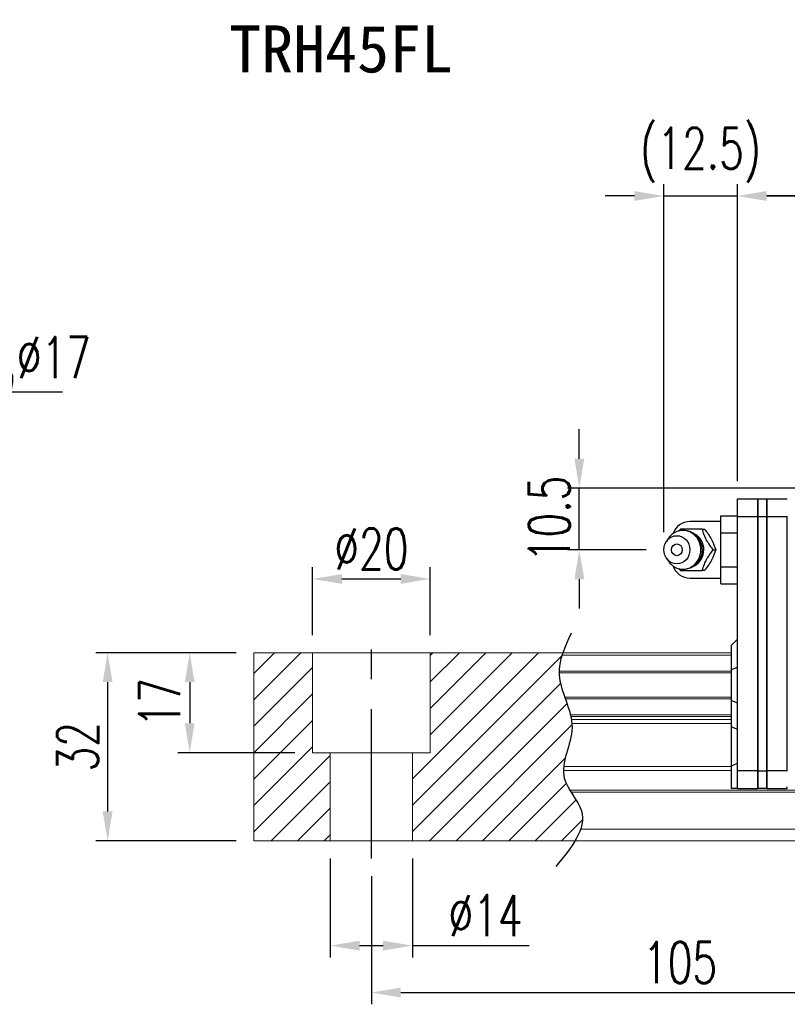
# Model space of a CAD drawing. Header units: millimetres. Extents: x 1334 to 1860, y 187 to 354.
# Tile 2 of 50: x 1541 to 1672, y 187 to 354. Entities that reach past the tile are written whole.
import ezdxf
from ezdxf import colors
from ezdxf.entities.mleader import LeaderData, LeaderLine
from ezdxf.enums import TextEntityAlignment as Align
from ezdxf.math import Vec2, Vec3

# ---------------------------------------------------------------- set-up
doc = ezdxf.new("R2010")
doc.units = ezdxf.units.MM
doc.header["$LTSCALE"] = 2
doc.header["$PDSIZE"] = -1
doc.linetypes.add('CENTER', pattern=[10.16, 6.35, -1.27, 1.27, -1.27])
for name, color, linetype in [('2', 7, 'Continuous'), ('CHA', 2, 'Continuous'), ('CL', 1, 'CENTER'), ('DIM', 4, 'Continuous'), ('OUT', 3, 'Continuous')]:
    doc.layers.add(name, color=color, linetype=linetype)
doc.styles.add('DIM-7', font='SIMPLEX.shx', dxfattribs={"width": 0.7, "bigfont": 'chineset.shx'})
doc.styles.add('T', font='kaiu.ttf')
doc.dimstyles.new('CNS', dxfattribs={"dimtxt": 3.5, "dimasz": 2.5, "dimexe": 1, "dimexo": 1.5, "dimgap": 0.09, "dimtad": 0, "dimdsep": 46, "dimtxsty": 'DIM-7', "dimcen": 0.09, "dimclrd": 1, "dimclre": 1, "dimclrt": 4, "dimadec": 0, "dimazin": 0, "dimtfac": 1, "dimtix": 1, "dimtmove": 2, "dimatfit": 3, "dimfxl": 1, "dimtvp": 0.971429, "dimtolj": 1, "dimarcsym": 0})

# ---------------------------------------------------------------- blocks, each defined once
blk = doc.blocks.new('*D5')
at = {"color": 7, "lineweight": -2}
for p, q in [((1600.79, 208.64), (1600.79, 186.85)), ((1705.79, 208.64), (1705.79, 186.85)), ((1605.79, 188.85), (1700.79, 188.85))]:
    blk.add_line(p, q, dxfattribs=at)
at = {"color": 7}
for points in [[(1605.79, 189.68), (1605.79, 188.02), (1600.79, 188.85)], [(1700.79, 189.68), (1700.79, 188.02), (1705.79, 188.85)]]:
    blk.add_solid(points, dxfattribs=at)
at = {"layer": 'DEFPOINTS', "color": 0}
for p in [(1600.79, 211.64), (1705.79, 211.64), (1705.79, 188.85)]:
    blk.add_point(p, dxfattribs=at)
at = {"color": 7, "insert": (1653.29, 193.95), "char_height": 7, "attachment_point": 5, "style": 'DIM-7'}
blk.add_mtext('\\A1;105', dxfattribs=at)
blk = doc.blocks.new('*D12')
at = {"color": 7, "lineweight": -2}
for p, q in [((1590.79, 249.64), (1590.79, 261.19)), ((1610.79, 249.64), (1610.79, 261.19)), ((1595.79, 259.19), (1605.79, 259.19))]:
    blk.add_line(p, q, dxfattribs=at)
at = {"color": 7}
for points in [[(1595.79, 260.02), (1595.79, 258.36), (1590.79, 259.19)], [(1605.79, 260.02), (1605.79, 258.36), (1610.79, 259.19)]]:
    blk.add_solid(points, dxfattribs=at)
at = {"layer": 'DEFPOINTS', "color": 0}
for p in [(1610.79, 259.19), (1590.79, 246.64), (1610.79, 246.64)]:
    blk.add_point(p, dxfattribs=at)
at = {"color": 7, "insert": (1600.79, 264.29), "char_height": 7, "attachment_point": 5, "style": 'DIM-7'}
blk.add_mtext('\\A1;%%C20', dxfattribs=at)
blk = doc.blocks.new('*D13')
at = {"color": 7, "lineweight": -2}
for p, q in [((1577.79, 246.64), (1567.89, 246.64)), ((1569.89, 241.64), (1569.89, 234.64)), ((1587.79, 229.64), (1567.89, 229.64))]:
    blk.add_line(p, q, dxfattribs=at)
at = {"color": 7}
for points in [[(1569.06, 241.64), (1570.72, 241.64), (1569.89, 246.64)], [(1569.06, 234.64), (1570.72, 234.64), (1569.89, 229.64)]]:
    blk.add_solid(points, dxfattribs=at)
at = {"layer": 'DEFPOINTS', "color": 0}
for p in [(1580.79, 246.64), (1569.89, 229.64), (1590.79, 229.64)]:
    blk.add_point(p, dxfattribs=at)
at = {"color": 7, "insert": (1564.79, 238.14), "char_height": 7, "attachment_point": 5, "rotation": 90, "style": 'DIM-7'}
blk.add_mtext('\\A1;17', dxfattribs=at)
blk = doc.blocks.new('*D14')
at = {"color": 7, "lineweight": -2}
for p, q in [((1577.79, 246.64), (1553.93, 246.64)), ((1555.93, 241.64), (1555.93, 219.64)), ((1577.79, 214.64), (1553.93, 214.64))]:
    blk.add_line(p, q, dxfattribs=at)
at = {"color": 7}
for points in [[(1555.1, 241.64), (1556.76, 241.64), (1555.93, 246.64)], [(1555.1, 219.64), (1556.76, 219.64), (1555.93, 214.64)]]:
    blk.add_solid(points, dxfattribs=at)
at = {"layer": 'DEFPOINTS', "color": 0}
for p in [(1580.79, 246.64), (1555.93, 214.64), (1580.79, 214.64)]:
    blk.add_point(p, dxfattribs=at)
at = {"color": 7, "insert": (1550.83, 230.64), "char_height": 7, "attachment_point": 5, "rotation": 90, "style": 'DIM-7'}
blk.add_mtext('\\A1;32', dxfattribs=at)
blk = doc.blocks.new('*D4')
at = {"layer": 'DEFPOINTS', "color": 0}
for p in [(1663.04, 324.31), (1663.04, 272.79), (1824.54, 272.79)]:
    blk.add_point(p, dxfattribs=at)
at = {"layer": 'DIM', "color": 7, "lineweight": -2}
for p, q in [((1663.04, 275.79), (1663.04, 326.31)), ((1824.54, 275.79), (1824.54, 326.31)), ((1819.54, 324.31), (1668.04, 324.31))]:
    blk.add_line(p, q, dxfattribs=at)
at = {"layer": 'DIM', "color": 7}
for points in [[(1668.04, 325.15), (1668.04, 323.48), (1663.04, 324.31)], [(1819.54, 325.15), (1819.54, 323.48), (1824.54, 324.31)]]:
    blk.add_solid(points, dxfattribs=at)
at = {"layer": 'DIM', "color": 7, "insert": (1743.79, 329.41), "char_height": 7, "attachment_point": 5, "style": 'DIM-7'}
blk.add_mtext('\\A1;161.5', dxfattribs=at)
blk = doc.blocks.new('*D26')
at = {"layer": 'DEFPOINTS', "color": 0}
for p in [(1636.16, 274.64), (1690.79, 274.64), (1650.54, 264.14)]:
    blk.add_point(p, dxfattribs=at)
at = {"layer": 'DIM', "color": 7, "lineweight": -2}
for p, q in [((1636.16, 279.64), (1636.16, 284.64)), ((1687.79, 274.64), (1634.16, 274.64)), ((1636.16, 264.14), (1636.16, 274.64)), ((1647.54, 264.14), (1634.16, 264.14)), ((1636.16, 259.14), (1636.16, 254.14))]:
    blk.add_line(p, q, dxfattribs=at)
at = {"layer": 'DIM', "color": 7}
for points in [[(1635.33, 279.64), (1637, 279.64), (1636.16, 274.64)], [(1635.33, 259.14), (1637, 259.14), (1636.16, 264.14)]]:
    blk.add_solid(points, dxfattribs=at)
at = {"layer": 'DIM', "color": 7, "insert": (1631.06, 269.39), "char_height": 7, "attachment_point": 5, "rotation": 90, "style": 'DIM-7'}
blk.add_mtext('\\A1;10.5', dxfattribs=at)
blk = doc.blocks.new('*D27')
at = {"layer": 'DEFPOINTS', "color": 0}
for p in [(1663.04, 324.31), (1663.04, 272.79), (1650.54, 264.14)]:
    blk.add_point(p, dxfattribs=at)
at = {"layer": 'DIM', "color": 7, "lineweight": -2}
for p, q in [((1650.54, 267.14), (1650.54, 326.31)), ((1663.04, 275.79), (1663.04, 326.31)), ((1645.54, 324.31), (1640.54, 324.31)), ((1650.54, 324.31), (1663.04, 324.31)), ((1668.04, 324.31), (1673.04, 324.31))]:
    blk.add_line(p, q, dxfattribs=at)
at = {"layer": 'DIM', "color": 7}
for points in [[(1645.54, 325.15), (1645.54, 323.48), (1650.54, 324.31)], [(1668.04, 325.15), (1668.04, 323.48), (1663.04, 324.31)]]:
    blk.add_solid(points, dxfattribs=at)
at = {"layer": 'DIM', "color": 7, "insert": (1656.79, 331.25), "char_height": 7, "attachment_point": 5, "style": 'DIM-7'}
blk.add_mtext('\\A1;(12.5)', dxfattribs=at)
blk = doc.blocks.new('*D29')
at = {"color": 7, "lineweight": -2}
for p, q in [((1593.79, 211.64), (1593.79, 194.83)), ((1607.79, 211.64), (1607.79, 194.83)), ((1598.79, 196.83), (1602.79, 196.83)), ((1607.79, 196.83), (1627.65, 196.83))]:
    blk.add_line(p, q, dxfattribs=at)
at = {"color": 7}
for points in [[(1598.79, 197.66), (1598.79, 195.99), (1593.79, 196.83)], [(1602.79, 197.66), (1602.79, 195.99), (1607.79, 196.83)]]:
    blk.add_solid(points, dxfattribs=at)
at = {"layer": 'DEFPOINTS', "color": 0}
for p in [(1593.79, 214.64), (1607.79, 214.64), (1607.79, 196.83)]:
    blk.add_point(p, dxfattribs=at)
at = {"color": 7, "insert": (1620.22, 201.93), "char_height": 7, "attachment_point": 5, "style": 'DIM-7'}
blk.add_mtext('\\A1;%%C14', dxfattribs=at)

msp = doc.modelspace()

# ---------------------------------------------------------------- hatches: boundary and pattern name
at = {"layer": 'DIM'}
h = msp.add_hatch(dxfattribs=at)
h.set_pattern_fill('ANSI31', color=0, style=0)
h.set_pattern_definition([(45, (1276.839, 73.8588), (-2.245064, 2.245064), [])])
edge = h.paths.add_edge_path()
edge.add_spline(control_points=[(1633.689, 239.071), (1633.224, 240.372), (1632.763, 241.748), (1632.719, 243.126), (1632.718, 243.211)], knot_values=[7.0410379, 7.0410379, 7.0410379, 7.0410379, 11.0834181, 11.3490412, 11.3490412, 11.3490412, 11.3490412], degree=3, periodic=0)
edge.add_spline(control_points=[(1632.718, 243.211), (1632.717, 243.309), (1632.717, 243.407), (1632.72, 243.504)], knot_values=[6.7346274, 6.7346274, 6.7346274, 6.7346274, 7.0410379, 7.0410379, 7.0410379, 7.0410379], degree=3, periodic=0)
edge.add_spline(control_points=[(1632.72, 243.504), (1632.745, 244.408), (1632.935, 245.312), (1633.221, 246.216)], knot_values=[3.908874, 3.908874, 3.908874, 3.908874, 6.7346274, 6.7346274, 6.7346274, 6.7346274], degree=3, periodic=0)
edge.add_spline(control_points=[(1633.221, 246.216), (1633.266, 246.358), (1633.313, 246.499), (1633.362, 246.641)], knot_values=[3.466366, 3.466366, 3.466366, 3.466366, 3.908874, 3.908874, 3.908874, 3.908874], degree=3, periodic=0)
edge.add_line((1633.359, 246.641), (1610.787, 246.641))
edge.add_line((1610.787, 246.641), (1610.787, 229.641))
edge.add_line((1610.787, 229.641), (1607.787, 229.641))
edge.add_line((1607.787, 229.641), (1607.787, 214.641))
edge.add_line((1607.787, 214.641), (1635.43, 214.641))
edge.add_spline(control_points=[(1635.43, 214.641), (1635.834, 215.311), (1636.165, 215.978), (1636.391, 216.641)], knot_values=[35.0876755, 35.0876755, 35.0876755, 35.0876755, 37.2888756, 37.2888756, 37.2888756, 37.2888756], degree=3, periodic=0)
edge.add_spline(control_points=[(1636.391, 216.641), (1636.749, 217.694), (1636.931, 219.818), (1635.431, 221.866), (1634.75, 222.934)], knot_values=[27.949439, 27.949439, 27.949439, 27.949439, 31.4503537, 35.0876755, 35.0876755, 35.0876755, 35.0876755], degree=3, periodic=0)
edge.add_spline(control_points=[(1634.75, 222.934), (1634.675, 223.051), (1634.601, 223.169), (1634.529, 223.287)], knot_values=[27.5490533, 27.5490533, 27.5490533, 27.5490533, 27.949439, 27.949439, 27.949439, 27.949439], degree=3, periodic=0)
edge.add_spline(control_points=[(1634.529, 223.287), (1634.127, 223.945), (1633.564, 225.025), (1633.451, 226.159), (1633.455, 226.598)], knot_values=[23.9494384, 23.9494384, 23.9494384, 23.9494384, 26.1777675, 27.5490533, 27.5490533, 27.5490533, 27.5490533], degree=3, periodic=0)
edge.add_spline(control_points=[(1633.455, 226.598), (1633.458, 226.832), (1633.474, 227.068), (1633.501, 227.305)], knot_values=[23.2175338, 23.2175338, 23.2175338, 23.2175338, 23.9494384, 23.9494384, 23.9494384, 23.9494384], degree=3, periodic=0)
edge.add_spline(control_points=[(1633.501, 227.305), (1633.744, 229.446), (1634.989, 231.941), (1634.914, 234.357), (1634.897, 234.579)], knot_values=[15.9420699, 15.9420699, 15.9420699, 15.9420699, 22.5462419, 23.2175338, 23.2175338, 23.2175338, 23.2175338], degree=3, periodic=0)
edge.add_spline(control_points=[(1634.897, 234.579), (1634.88, 234.816), (1634.851, 235.051), (1634.813, 235.286)], knot_values=[15.228195, 15.228195, 15.228195, 15.228195, 15.9420699, 15.9420699, 15.9420699, 15.9420699], degree=3, periodic=0)
edge.add_spline(control_points=[(1634.813, 235.286), (1634.786, 235.454), (1634.755, 235.621), (1634.72, 235.787)], knot_values=[14.7203513, 14.7203513, 14.7203513, 14.7203513, 15.228195, 15.228195, 15.228195, 15.228195], degree=3, periodic=0)
edge.add_spline(control_points=[(1634.72, 235.787), (1634.7, 235.88), (1634.679, 235.973), (1634.657, 236.065)], knot_values=[14.4372251, 14.4372251, 14.4372251, 14.4372251, 14.7203513, 14.7203513, 14.7203513, 14.7203513], degree=3, periodic=0)
edge.add_spline(control_points=[(1634.657, 236.065), (1634.44, 236.977), (1634.115, 237.879), (1633.794, 238.777)], knot_values=[11.6531458, 11.6531458, 11.6531458, 11.6531458, 14.4372251, 14.4372251, 14.4372251, 14.4372251], degree=3, periodic=0)
edge.add_spline(control_points=[(1633.794, 238.777), (1633.759, 238.875), (1633.724, 238.973), (1633.689, 239.071)], knot_values=[11.3490412, 11.3490412, 11.3490412, 11.3490412, 11.6531458, 11.6531458, 11.6531458, 11.6531458], degree=3, periodic=0)
edge.add_line((1633.688, 239.071), (1633.689, 239.071))
h.paths.add_polyline_path([(1590.787, 246.641), (1580.787, 246.641), (1580.787, 214.641), (1593.787, 214.641), (1593.787, 229.641), (1590.787, 229.641)])

# ---------------------------------------------------------------- linework, layer by layer
at = {"layer": '2', "color": 0, "linetype": 'Continuous'}
for p, q in [((1663.037, 272.791), (1666.537, 272.791)), ((1663.037, 269.791), (1663.037, 272.791)), ((1666.537, 272.791), (1666.537, 269.791)), ((1666.537, 272.791), (1668.037, 272.791)), ((1666.537, 269.791), (1666.537, 272.791)), ((1668.037, 272.791), (1668.037, 269.791)), ((1668.037, 272.791), (1671.537, 272.791)), ((1668.037, 269.791), (1668.037, 272.791)), ((1660.237, 269.914), (1663.037, 269.914)), ((1660.237, 267.027), (1660.237, 269.914)), ((1663.037, 226.541), (1663.037, 269.791)), ((1663.037, 269.791), (1666.537, 269.791)), ((1666.537, 269.791), (1666.537, 226.541)), ((1666.537, 269.791), (1668.037, 269.791)), ((1666.537, 226.541), (1666.537, 269.791)), ((1668.037, 269.791), (1668.037, 226.541)), ((1668.037, 226.541), (1668.037, 269.791)), ((1668.037, 269.791), (1671.537, 269.791)), ((1671.537, 269.791), (1671.537, 269.841)), ((1671.537, 226.541), (1671.537, 269.791)), ((1660.237, 268.941), (1654.954, 268.941)), ((1660.237, 267.027), (1663.037, 267.027)), ((1660.237, 261.254), (1660.237, 267.027)), ((1651.334, 266.1), (1650.97, 265.565)), ((1650.97, 262.716), (1651.334, 262.182)), ((1660.237, 258.367), (1660.237, 261.254)), ((1660.237, 261.254), (1663.037, 261.254)), ((1654.954, 259.341), (1660.237, 259.341)), ((1660.237, 258.367), (1663.037, 258.367)), ((1662.037, 247.941), (1663.037, 248.941)), ((1662.037, 243.793), (1662.037, 247.941)), ((1662.037, 243.793), (1663.037, 244.157)), ((1662.037, 238.488), (1662.037, 243.793)), ((1662.037, 238.488), (1663.037, 238.124)), ((1662.037, 234.019), (1662.037, 238.488)), ((1662.037, 227.429), (1662.037, 234.019)), ((1662.037, 234.019), (1663.037, 233.655)), ((1662.037, 227.429), (1663.037, 227.843)), ((1662.037, 223.541), (1662.037, 227.429)), ((1666.537, 226.541), (1663.037, 226.541)), ((1663.037, 223.541), (1663.037, 226.541)), ((1666.537, 226.541), (1668.037, 226.541)), ((1666.537, 226.541), (1666.537, 223.541)), ((1666.537, 223.541), (1666.537, 226.541)), ((1668.037, 226.541), (1668.037, 223.541)), ((1668.037, 223.541), (1668.037, 226.541)), ((1671.537, 226.541), (1668.037, 226.541)), ((1671.537, 226.491), (1671.537, 226.541)), ((1663.037, 223.541), (1662.037, 223.541)), ((1663.037, 223.541), (1666.537, 223.541)), ((1668.037, 223.541), (1666.537, 223.541)), ((1668.037, 223.541), (1671.537, 223.541)), ((1671.537, 223.541), (1671.537, 223.841))]:
    msp.add_line(p, q, dxfattribs=at)
for centre, start, end in [((1654.954, 265.941), 89.99998, 161.42204), ((1654.954, 262.341), 198.57796, 270.00002)]:
    msp.add_arc(centre, 3, start, end, dxfattribs=at)
for major_axis in [(0, -2.4), (0, -1)]:
    msp.add_ellipse((1652.755, 264.141), major_axis=major_axis, ratio=0.9238797, dxfattribs=at)
for centre, major_axis, start_param, end_param in [((1653.788, 264.141), (0, -3.3), 3.1415926, 4.0769035), ((1653.788, 264.141), (0, -3.3), 0, 3.1415927), ((1654.603, 264.141), (0, -2.962), 0.4233297, 2.6987264), ((1653.788, 264.141), (0, -3.3), 5.3479724, 6.2831853)]:
    msp.add_ellipse(centre, major_axis=major_axis, ratio=0.9238797, start_param=start_param, end_param=end_param, dxfattribs=at)
for points, degree in [([(1653.345, 267.641), (1653.257, 267.526), (1653.168, 267.41), (1653.081, 267.293)], 3), ([(1657.078, 267.641), (1657.493, 267.641)], 1), ([(1658.945, 264.141), (1659.36, 264.141)], 1), ([(1653.1, 260.962), (1653.182, 260.854), (1653.263, 260.747), (1653.345, 260.641)], 3), ([(1653.81, 260.862), (1653.867, 260.859), (1653.924, 260.857), (1653.981, 260.858)], 3), ([(1657.493, 260.641), (1657.078, 260.641)], 1)]:
    msp.add_open_spline(points, degree=degree, dxfattribs=at)
for points, knots in [([(1657.078, 267.641), (1656.36, 267.641), (1655.591, 267.641), (1654.284, 267.641), (1653.797, 267.641), (1653.345, 267.641)], [0, 0, 0, 0, 0.5, 0.5, 1, 1, 1, 1]), ([(1657.088, 264.141), (1657.087, 264.391), (1657.032, 264.888), (1656.774, 265.615), (1656.347, 266.274), (1655.772, 266.817), (1655.087, 267.206), (1654.407, 267.411), (1653.97, 267.431), (1653.787, 267.422)], [0, 0, 0, 0, 0.1424122, 0.2912277, 0.4421098, 0.5939693, 0.7455107, 0.8956214, 1, 1, 1, 1]), ([(1658.945, 264.141), (1658.68, 264.487), (1658.412, 264.841), (1657.996, 265.47), (1657.835, 265.739), (1657.566, 266.266), (1657.455, 266.528), (1657.251, 267.075), (1657.163, 267.36), (1657.079, 267.641)], [0, 0, 0, 0, 0.316279, 0.316279, 0.5305075, 0.5305075, 0.7443494, 0.7443494, 1, 1, 1, 1]), ([(1657.493, 267.64), (1657.906, 267.094), (1658.304, 266.508), (1658.957, 265.286), (1659.188, 264.691), (1659.36, 264.141)], [0, 0, 0, 0, 0.5, 0.5, 1, 1, 1, 1]), ([(1654.129, 260.863), (1654.176, 260.866), (1654.472, 260.894), (1655.003, 261.045), (1655.663, 261.391), (1656.225, 261.876), (1656.665, 262.469), (1656.964, 263.148), (1657.075, 263.721), (1657.088, 264.054), (1657.088, 264.141)], [0, 0, 0, 0, 0.0297339, 0.1848987, 0.3380427, 0.4898314, 0.6411412, 0.7929758, 0.9463445, 1, 1, 1, 1]), ([(1657.079, 260.641), (1657.182, 260.987), (1657.292, 261.341), (1657.547, 261.97), (1657.673, 262.239), (1657.966, 262.766), (1658.135, 263.028), (1658.514, 263.575), (1658.73, 263.86), (1658.945, 264.141)], [0, 0, 0, 0, 0.316279, 0.316279, 0.5305075, 0.5305075, 0.7443494, 0.7443494, 1, 1, 1, 1]), ([(1659.36, 264.14), (1659.189, 263.594), (1658.963, 263.008), (1658.312, 261.786), (1657.908, 261.191), (1657.493, 260.641)], [0, 0, 0, 0, 0.5, 0.5, 1, 1, 1, 1]), ([(1653.345, 260.641), (1653.804, 260.641), (1654.298, 260.641), (1655.647, 260.641), (1656.37, 260.641), (1657.078, 260.641)], [0, 0, 0, 0, 0.5, 0.5, 1, 1, 1, 1])]:
    msp.add_open_spline(points, degree=3, knots=knots, dxfattribs=at)
at = {"layer": 'CL', "color": 0, "ltscale": 2}
msp.add_line((1600.787, 211.641), (1600.787, 249.641), dxfattribs=at)
at = {"layer": 'DIM', "color": 0}
msp.add_open_spline([(1634.777, 249.969), (1633.693, 247.63), (1631.227, 242.313), (1636.941, 234.231), (1631.513, 225.829), (1639.06, 218.634), (1634.803, 213.491), (1632.142, 210.276)], degree=3, knots=[0, 0, 0, 0, 7.306661, 16.6133617, 25.3207242, 31.5867608, 42.0326146, 42.0326146, 42.0326146, 42.0326146], dxfattribs=at)
at = {"layer": 'OUT', "color": 0, "linetype": 'Continuous', "lineweight": 15}
for p, q in [((1580.787, 246.641), (1662.037, 246.641)), ((1580.787, 214.641), (1580.787, 246.641)), ((1590.787, 229.641), (1590.787, 246.641)), ((1610.787, 229.641), (1610.787, 246.641)), ((1633.221, 246.216), (1662.037, 246.216)), ((1632.718, 243.211), (1662.037, 243.211)), ((1632.72, 243.504), (1662.037, 243.504)), ((1633.689, 239.071), (1662.037, 239.071)), ((1633.794, 238.777), (1662.037, 238.777)), ((1634.657, 236.065), (1662.037, 236.065)), ((1634.72, 235.787), (1662.037, 235.787)), ((1634.813, 235.286), (1662.037, 235.286)), ((1634.897, 234.579), (1662.037, 234.579)), ((1590.787, 229.641), (1610.787, 229.641)), ((1593.787, 214.641), (1593.787, 229.641)), ((1607.787, 214.641), (1607.787, 229.641)), ((1633.455, 226.598), (1662.037, 226.598)), ((1633.501, 227.305), (1662.037, 227.305)), ((1634.529, 223.287), (1850.787, 223.287)), ((1634.75, 222.934), (1850.787, 222.934)), ((1636.391, 216.641), (1850.787, 216.641)), ((1580.787, 214.641), (1850.787, 214.641))]:
    msp.add_line(p, q, dxfattribs=at)

# ---------------------------------------------------------------- texts
at = {"layer": 'CHA', "color": 7, "style": 'T'}
msp.add_text('TRH45FL', height=8, dxfattribs=at).set_placement((1595.654, 349.254), align=Align.MIDDLE)

# ---------------------------------------------------------------- dimensions: what is measured, and where the dimension line sits
at = {"color": 0}
dim = msp.add_linear_dim(base=(1610.787, 259.191), p1=(1590.787, 246.641), p2=(1610.787, 246.641), text='%%C<>', dimstyle='CNS', override={"dimscale": 2, "dimgap": 0.8, "dimtad": 1, "dimclrd": 7, "dimclre": 7, "dimclrt": 7, "dimtmove": 1}, dxfattribs=at)
dim.commit()
dim.dimension.update_dxf_attribs({"geometry": '*D12', "text_midpoint": (1600.787, 264.291)})
for base, p2, picture, middle in [((1555.929, 214.641), (1580.787, 214.641), '*D14', (1550.829, 230.641)), ((1569.889, 229.641), (1590.787, 229.641), '*D13', (1564.789, 238.141))]:
    dim = msp.add_linear_dim(base=base, p1=(1580.787, 246.641), p2=p2, angle=90, dimstyle='CNS', override={"dimscale": 2, "dimgap": 0.8, "dimtad": 1, "dimclrd": 7, "dimclre": 7, "dimclrt": 7, "dimtmove": 1}, dxfattribs=at)
    dim.commit()
    dim.dimension.update_dxf_attribs({"geometry": picture, "text_midpoint": middle})
dim = msp.add_linear_dim(base=(1607.787, 196.825), p1=(1593.787, 214.641), p2=(1607.787, 214.641), angle=180, text='%%C<>', dimstyle='CNS', override={"dimscale": 2, "dimgap": 0.8, "dimtad": 1, "dimclrd": 7, "dimclre": 7, "dimclrt": 7, "dimtmove": 0}, dxfattribs=at)
dim.commit()
dim.dimension.update_dxf_attribs({"geometry": '*D29', "text_midpoint": (1620.221, 196.825), "dimtype": 160})
dim = msp.add_linear_dim(base=(1705.787, 188.851), p1=(1600.787, 211.641), p2=(1705.787, 211.641), dimstyle='CNS', override={"dimscale": 2, "dimgap": 0.8, "dimtad": 1, "dimclrd": 7, "dimclre": 7, "dimclrt": 7, "dimtmove": 1}, dxfattribs=at)
dim.commit()
dim.dimension.update_dxf_attribs({"geometry": '*D5', "text_midpoint": (1653.287, 193.951)})
at = {"layer": 'DIM', "color": 0}
dim = msp.add_linear_dim(base=(1663.037, 324.314), p1=(1650.537, 264.141), p2=(1663.037, 272.791), text='(<>)', dimstyle='CNS', override={"dimscale": 2, "dimgap": 0.8, "dimtad": 1, "dimclrd": 7, "dimclre": 7, "dimclrt": 7, "dimtmove": 1}, dxfattribs=at)
dim.commit()
dim.dimension.update_dxf_attribs({"geometry": '*D27', "text_midpoint": (1656.787, 331.248)})
dim = msp.add_linear_dim(base=(1663.037, 324.314), p1=(1824.537, 272.791), p2=(1663.037, 272.791), dimstyle='CNS', override={"dimscale": 2, "dimgap": 0.8, "dimtad": 1, "dimclrd": 7, "dimclre": 7, "dimclrt": 7, "dimtmove": 1}, dxfattribs=at)
dim.commit()
dim.dimension.update_dxf_attribs({"geometry": '*D4', "text_midpoint": (1743.787, 329.414)})
dim = msp.add_linear_dim(base=(1636.165, 274.641), p1=(1650.537, 264.141), p2=(1690.787, 274.641), angle=90, dimstyle='CNS', override={"dimscale": 2, "dimgap": 0.8, "dimtad": 1, "dimclrd": 7, "dimclre": 7, "dimclrt": 7, "dimtmove": 1}, dxfattribs=at)
dim.commit()
dim.dimension.update_dxf_attribs({"geometry": '*D26', "text_midpoint": (1631.065, 269.391)})

# ---------------------------------------------------------------- leaders
at = {"color": 0}
ml = msp.add_multileader_mtext('Standard', dxfattribs=at)
ml.set_content('{\\C7;4-M12dp18,%%C17}', color=4, style='DIM-7')
ml.set_leader_properties(color=7)
ml.build(insert=Vec2(0, 0))
ml.multileader.update_dxf_attribs({"text_left_attachment_type": 6, "text_right_attachment_type": 6, "dogleg_length": 0.36, "arrow_head_size": 5, "scale": 2})
ctx = ml.context
ctx.base_point, ctx.scale, ctx.char_height, ctx.arrow_head_size, ctx.landing_gap_size, ctx.plane_origin = Vec3(1494.914, 291.007), 2, 7, 5, 4, Vec3(1481.094, 274.641)
ctx.left_attachment, ctx.right_attachment = 6, 6
notes = []
notes.append((ctx, [(0, (1, 1, 0), (1494.194, 291.007), (1, 0), 0.72, [(0, [(1481.094, 274.641)], 0, [])])]))
ctx.mtext.insert, ctx.mtext.flow_direction = Vec3(1498.914, 300.34), 5
for ctx, leaders in notes:
    for number, flags, end, landing, length, lines in leaders:
        leader = LeaderData()
        leader.index, (leader.has_last_leader_line, leader.has_dogleg_vector, leader.attachment_direction) = number, flags
        leader.last_leader_point, leader.dogleg_vector, leader.dogleg_length = Vec3(end), Vec3(landing), length
        for number, points, colour, breaks in lines:
            line = LeaderLine()
            line.index, line.vertices, line.color, line.breaks = number, Vec3.list(points), colors.encode_raw_color(colour), breaks
            leader.lines.append(line)
        ctx.leaders.append(leader)

doc.saveas('drawing.dxf')
